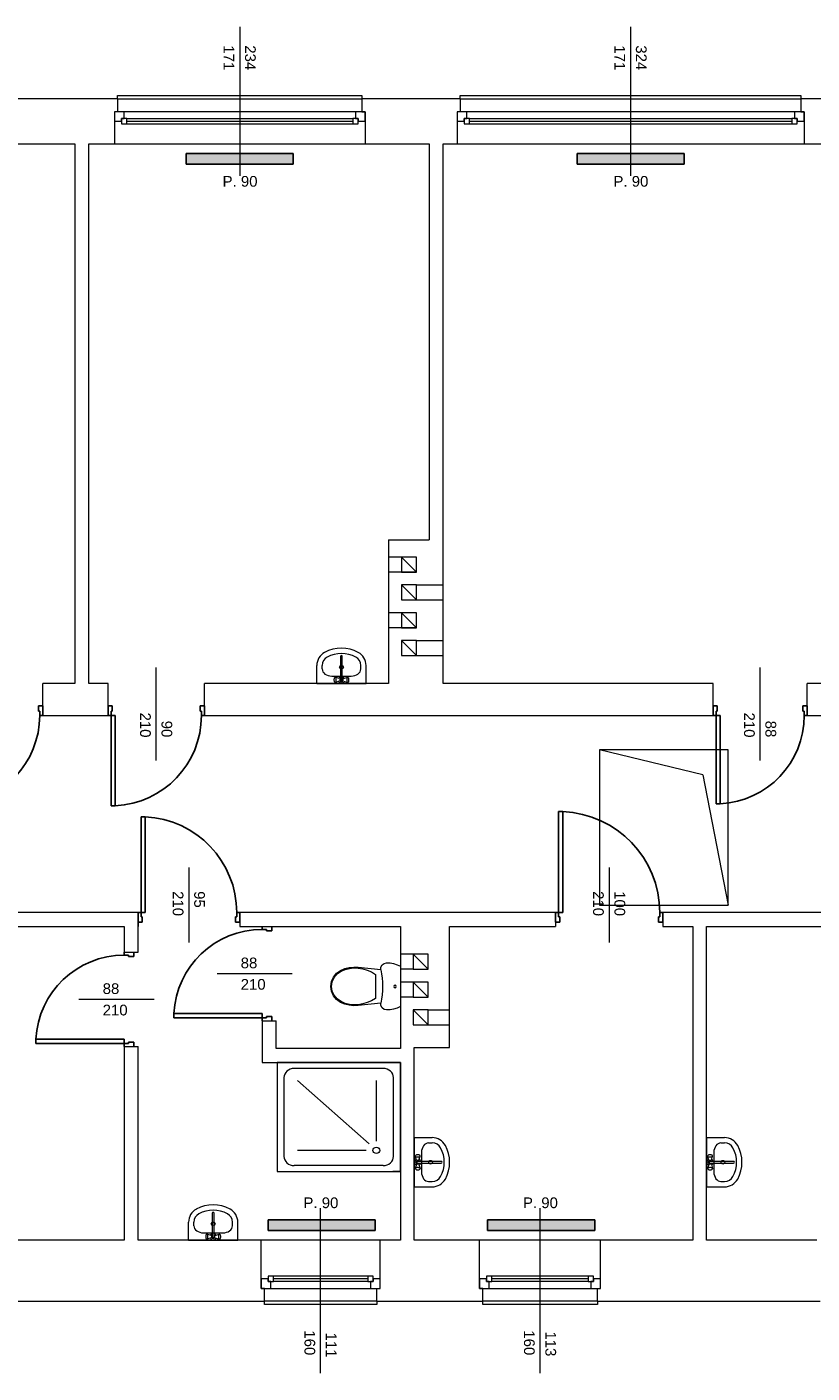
# Model space of a CAD drawing. Header units: millimetres. Extents: x 12683 to 90307, y 30842 to 62253.
# Tile 132 of 152: x 61072 to 61805, y 51433 to 52690. Entities that reach past the tile are written whole.
import ezdxf

# ---------------------------------------------------------------- set-up
doc = ezdxf.new("R2010")
doc.units = ezdxf.units.MM
doc.header["$LTSCALE"] = 0.6
doc.layers.add('zzz_podklady_drzwi', color=252, linetype='Continuous')
doc.layers.add('zzz_podklady_grzejniki_ist', color=252, linetype='Continuous')
for name, color, linetype, lineweight in [('zzz_podklady_drzwi_opisy', 252, 'Continuous', 15), ('zzz_podklady_okna_opisy', 252, 'Continuous', 15), ('zzz_podklady_sciany', 252, 'Continuous', 15)]:
    doc.layers.add(name, color=color, linetype=linetype, lineweight=lineweight)
doc.styles.add('GENERATED_STYLE_1', font='ARIAL.TTF')

msp = doc.modelspace()

# ---------------------------------------------------------------- hatches: boundary and pattern name
at = {"layer": 'zzz_podklady_grzejniki_ist'}
for points in [[(61220.9, 52571.9), (61220.9, 52561.9), (61320.9, 52561.9), (61320.9, 52571.9)], [(61585.9, 52571.9), (61585.9, 52561.9), (61685.9, 52561.9), (61685.9, 52571.9)], [(61297.4, 51575.9), (61297.4, 51565.9), (61397.4, 51565.9), (61397.4, 51575.9)], [(61502.4, 51575.9), (61502.4, 51565.9), (61602.4, 51565.9), (61602.4, 51575.9)]]:
    msp.add_hatch(color=256, dxfattribs=at).paths.add_polyline_path(points, flags=0)

# ---------------------------------------------------------------- linework, layer by layer
at = {"layer": 'zzz_podklady_drzwi'}
for p, q in [((61086.9, 52055.9), (61082.9, 52055.9)), ((61082.9, 52055.9), (61082.9, 52050.9)), ((61086.9, 52046.9), (61086.9, 52055.9)), ((61086.9, 52046.9), (61086.9, 52055.9)), ((61086.9, 52046.9), (61086.9, 52055.9)), ((61147.9, 52046.9), (61147.9, 52055.9)), ((61151.9, 52055.9), (61147.9, 52055.9)), ((61147.9, 52055.9), (61147.9, 52046.9)), ((61147.9, 52046.9), (61147.9, 52055.9)), ((61151.9, 52050.9), (61151.9, 52055.9)), ((61237.9, 52055.9), (61233.9, 52055.9)), ((61233.9, 52055.9), (61233.9, 52050.9)), ((61237.9, 52046.9), (61237.9, 52055.9)), ((61237.9, 52046.9), (61237.9, 52055.9)), ((61237.9, 52046.9), (61237.9, 52055.9)), ((61712.9, 52046.9), (61712.9, 52055.9)), ((61716.9, 52055.9), (61712.9, 52055.9)), ((61712.9, 52055.9), (61712.9, 52046.9)), ((61712.9, 52046.9), (61712.9, 52055.9)), ((61716.9, 52050.9), (61716.9, 52055.9)), ((61800.9, 52055.9), (61796.9, 52055.9)), ((61796.9, 52055.9), (61796.9, 52050.9)), ((61800.9, 52046.9), (61800.9, 52055.9)), ((61800.9, 52046.9), (61800.9, 52055.9)), ((61800.9, 52046.9), (61800.9, 52055.9)), ((61082.9, 52050.9), (61084.1, 52050.9)), ((61084.1, 52050.9), (61084.1, 52046.9)), ((61084.1, 52046.9), (61086.9, 52046.9)), ((61147.9, 52046.9), (61150.7, 52046.9)), ((61150.7, 52046.9), (61150.7, 52050.9)), ((61150.7, 52050.9), (61151.9, 52050.9)), ((61150.7, 52046.9), (61150.7, 51962.5)), ((61154.7, 52046.9), (61150.7, 52046.9)), ((61154.7, 51962.5), (61154.7, 52046.9)), ((61233.9, 52050.9), (61235.1, 52050.9)), ((61235.1, 52050.9), (61235.1, 52046.9)), ((61235.1, 52046.9), (61237.9, 52046.9)), ((61712.9, 52046.9), (61715.7, 52046.9)), ((61715.7, 52046.9), (61715.7, 52050.9)), ((61715.7, 52050.9), (61716.9, 52050.9)), ((61715.7, 52046.9), (61715.7, 51964.5)), ((61719.7, 52046.9), (61715.7, 52046.9)), ((61719.7, 51964.5), (61719.7, 52046.9)), ((61796.9, 52050.9), (61798.1, 52050.9)), ((61798.1, 52050.9), (61798.1, 52046.9)), ((61798.1, 52046.9), (61800.9, 52046.9)), ((61715.7, 51964.5), (61719.7, 51964.5)), ((61150.7, 51962.5), (61154.7, 51962.5)), ((61178.7, 51862.9), (61178.7, 51952.3)), ((61178.7, 51952.3), (61182.7, 51952.3)), ((61182.7, 51952.3), (61182.7, 51862.9)), ((61568.7, 51862.9), (61568.7, 51957.3)), ((61568.7, 51957.3), (61572.7, 51957.3)), ((61572.7, 51957.3), (61572.7, 51862.9)), ((61175.9, 51862.9), (61175.9, 51853.9)), ((61175.9, 51862.9), (61178.7, 51862.9)), ((61175.9, 51853.9), (61175.9, 51862.9)), ((61175.9, 51862.9), (61175.9, 51853.9)), ((61179.9, 51853.9), (61175.9, 51853.9)), ((61178.7, 51862.9), (61178.7, 51858.9)), ((61182.7, 51862.9), (61178.7, 51862.9)), ((61178.7, 51858.9), (61179.9, 51858.9)), ((61179.9, 51858.9), (61179.9, 51853.9)), ((61266.9, 51853.9), (61266.9, 51858.9)), ((61266.9, 51858.9), (61268.1, 51858.9)), ((61270.9, 51853.9), (61266.9, 51853.9)), ((61268.1, 51858.9), (61268.1, 51862.9)), ((61268.1, 51862.9), (61270.9, 51862.9)), ((61270.9, 51862.9), (61270.9, 51853.9)), ((61270.9, 51862.9), (61270.9, 51853.9)), ((61270.9, 51862.9), (61270.9, 51853.9)), ((61565.9, 51862.9), (61565.9, 51853.9)), ((61565.9, 51862.9), (61568.7, 51862.9)), ((61565.9, 51853.9), (61565.9, 51862.9)), ((61565.9, 51862.9), (61565.9, 51853.9)), ((61569.9, 51853.9), (61565.9, 51853.9)), ((61568.7, 51862.9), (61568.7, 51858.9)), ((61572.7, 51862.9), (61568.7, 51862.9)), ((61568.7, 51858.9), (61569.9, 51858.9)), ((61569.9, 51858.9), (61569.9, 51853.9)), ((61661.9, 51853.9), (61661.9, 51858.9)), ((61661.9, 51858.9), (61663.1, 51858.9)), ((61665.9, 51853.9), (61661.9, 51853.9)), ((61663.1, 51858.9), (61663.1, 51862.9)), ((61663.1, 51862.9), (61665.9, 51862.9)), ((61665.9, 51862.9), (61665.9, 51853.9)), ((61665.9, 51862.9), (61665.9, 51853.9)), ((61665.9, 51862.9), (61665.9, 51853.9)), ((61291.8, 51847.1), (61291.8, 51849.9)), ((61295.8, 51847.1), (61291.8, 51847.1)), ((61295.8, 51845.9), (61295.8, 51847.1)), ((61300.8, 51845.9), (61295.8, 51845.9)), ((61300.8, 51849.9), (61300.8, 51845.9)), ((61162.9, 51823.1), (61162.9, 51825.9)), ((61171.9, 51825.9), (61171.9, 51821.9)), ((61166.9, 51823.1), (61162.9, 51823.1)), ((61166.9, 51821.9), (61166.9, 51823.1)), ((61171.9, 51821.9), (61166.9, 51821.9)), ((61209.4, 51764.7), (61209.4, 51768.7)), ((61209.4, 51768.7), (61291.8, 51768.7)), ((61291.8, 51764.7), (61209.4, 51764.7)), ((61291.8, 51768.7), (61291.8, 51764.7)), ((61291.8, 51761.9), (61291.8, 51764.7)), ((61291.8, 51764.7), (61295.8, 51764.7)), ((61295.8, 51764.7), (61295.8, 51765.9)), ((61295.8, 51765.9), (61300.8, 51765.9)), ((61300.8, 51765.9), (61300.8, 51761.9)), ((61080.5, 51740.7), (61080.5, 51744.7)), ((61080.5, 51744.7), (61162.9, 51744.7)), ((61162.9, 51740.7), (61080.5, 51740.7)), ((61162.9, 51744.7), (61162.9, 51740.7)), ((61162.9, 51737.9), (61162.9, 51740.7)), ((61162.9, 51740.7), (61166.9, 51740.7)), ((61166.9, 51740.7), (61166.9, 51741.9)), ((61166.9, 51741.9), (61171.9, 51741.9)), ((61171.9, 51741.9), (61171.9, 51737.9))]:
    msp.add_line(p, q, dxfattribs=at)
for centre, radius, start, end in [((61001.7, 52046.9), 82.4, 272.7824, 0), ((61150.7, 52046.9), 84.4, 272.7165, 0), ((61715.7, 52046.9), 82.4, 272.7824, 0), ((61178.7, 51862.9), 89.4, 0, 87.4356), ((61568.7, 51862.9), 94.4, 0, 87.5715), ((61291.8, 51764.7), 82.4, 90, 177.2176), ((61162.9, 51740.7), 82.4, 90, 177.2176)]:
    msp.add_arc(centre, radius, start, end, dxfattribs=at)
at = {"layer": 'zzz_podklady_drzwi_opisy'}
for p, q in [((61192.9, 52004.8), (61192.9, 52091.9)), ((61756.9, 52004.8), (61756.9, 52091.9)), ((61223.4, 51905.1), (61223.4, 51834.9)), ((61615.9, 51905.1), (61615.9, 51834.9)), ((61249.7, 51805.9), (61319.8, 51805.9)), ((61120.7, 51781.9), (61190.9, 51781.9))]:
    msp.add_line(p, q, dxfattribs=at)
at = {"layer": 'zzz_podklady_grzejniki_ist'}
for p, q in [((61220.9, 52561.9), (61220.9, 52571.9)), ((61320.9, 52571.9), (61220.9, 52571.9)), ((61320.9, 52571.9), (61320.9, 52561.9)), ((61585.9, 52561.9), (61585.9, 52571.9)), ((61685.9, 52571.9), (61585.9, 52571.9)), ((61685.9, 52571.9), (61685.9, 52561.9)), ((61320.9, 52561.9), (61220.9, 52561.9)), ((61685.9, 52561.9), (61585.9, 52561.9)), ((61297.4, 51565.9), (61297.4, 51575.9)), ((61397.4, 51575.9), (61297.4, 51575.9)), ((61397.4, 51575.9), (61397.4, 51565.9)), ((61502.4, 51565.9), (61502.4, 51575.9)), ((61602.4, 51575.9), (61502.4, 51575.9)), ((61602.4, 51575.9), (61602.4, 51565.9)), ((61397.4, 51565.9), (61297.4, 51565.9)), ((61602.4, 51565.9), (61502.4, 51565.9))]:
    msp.add_line(p, q, dxfattribs=at)
at = {"layer": 'zzz_podklady_sciany'}
for p, q in [((61156.9, 52622.9), (61060.9, 52622.9)), ((61156.9, 52622.9), (61156.9, 52625.9)), ((61156.9, 52625.9), (61384.9, 52625.9)), ((61156.9, 52622.9), (61156.9, 52610.9)), ((61156.9, 52622.9), (61384.9, 52622.9)), ((61384.9, 52625.9), (61384.9, 52622.9)), ((61384.9, 52622.9), (61384.9, 52610.9)), ((61476.9, 52622.9), (61384.9, 52622.9)), ((61476.9, 52622.9), (61476.9, 52625.9)), ((61476.9, 52625.9), (61794.9, 52625.9)), ((61476.9, 52622.9), (61476.9, 52610.9)), ((61476.9, 52622.9), (61794.9, 52622.9)), ((61794.9, 52625.9), (61794.9, 52622.9)), ((61794.9, 52622.9), (61794.9, 52610.9)), ((61888.9, 52622.9), (61794.9, 52622.9)), ((61156.9, 52610.9), (61153.9, 52610.9)), ((61153.9, 52610.9), (61153.9, 52601.9)), ((61153.9, 52610.9), (61153.9, 52601.9)), ((61153.9, 52610.9), (61153.9, 52601.9)), ((61384.9, 52610.9), (61387.9, 52610.9)), ((61387.9, 52610.9), (61387.9, 52601.9)), ((61387.9, 52601.9), (61387.9, 52610.9)), ((61387.9, 52610.9), (61387.9, 52601.9)), ((61476.9, 52610.9), (61473.9, 52610.9)), ((61473.9, 52610.9), (61473.9, 52601.9)), ((61473.9, 52610.9), (61473.9, 52601.9)), ((61473.9, 52610.9), (61473.9, 52601.9)), ((61794.9, 52610.9), (61797.9, 52610.9)), ((61797.9, 52610.9), (61797.9, 52601.9)), ((61797.9, 52601.9), (61797.9, 52610.9)), ((61797.9, 52610.9), (61797.9, 52601.9)), ((61153.9, 52601.9), (61153.9, 52580.9)), ((61387.9, 52601.9), (61387.9, 52580.9)), ((61473.9, 52601.9), (61473.9, 52580.9)), ((61797.9, 52601.9), (61797.9, 52580.9)), ((61063.9, 52580.9), (61116.9, 52580.9)), ((61116.9, 52580.9), (61116.9, 52076.9)), ((61129.9, 52580.9), (61153.9, 52580.9)), ((61129.9, 52076.9), (61129.9, 52580.9)), ((61153.9, 52580.9), (61387.9, 52580.9)), ((61153.9, 52580.9), (61387.9, 52580.9)), ((61387.9, 52580.9), (61447.9, 52580.9)), ((61447.9, 52580.9), (61447.9, 52210.9)), ((61460.9, 52580.9), (61473.9, 52580.9)), ((61460.9, 52210.9), (61460.9, 52580.9)), ((61473.9, 52580.9), (61797.9, 52580.9)), ((61473.9, 52580.9), (61797.9, 52580.9)), ((61797.9, 52580.9), (61853.9, 52580.9)), ((61409.9, 52210.9), (61409.9, 52076.9)), ((61409.9, 52210.9), (61447.9, 52210.9)), ((61460.9, 52076.9), (61460.9, 52210.9)), ((61434.9, 52194.9), (61409.9, 52194.9)), ((61421.9, 52194.9), (61435.9, 52180.9)), ((61434.9, 52180.9), (61409.9, 52180.9)), ((61435.9, 52154.9), (61421.9, 52168.9)), ((61435.9, 52168.9), (61460.9, 52168.9)), ((61435.9, 52154.9), (61460.9, 52154.9)), ((61434.9, 52142.9), (61409.9, 52142.9)), ((61421.9, 52142.9), (61435.9, 52128.9)), ((61434.9, 52128.9), (61409.9, 52128.9)), ((61435.9, 52102.9), (61421.9, 52116.9)), ((61435.9, 52116.9), (61460.9, 52116.9)), ((61365.1, 52102.1), (61365.1, 52080.1)), ((61366.7, 52080.1), (61366.7, 52102.1)), ((61435.9, 52102.9), (61460.9, 52102.9)), ((61342.9, 52076.9), (61342.9, 52093.7)), ((61347.9, 52090.4), (61347.9, 52093.7)), ((61383.9, 52090.4), (61383.9, 52093.7)), ((61388.9, 52076.9), (61388.9, 52093.7)), ((61086.9, 52046.9), (61086.9, 52076.9)), ((61116.9, 52076.9), (61086.9, 52076.9)), ((61147.9, 52076.9), (61129.9, 52076.9)), ((61147.9, 52046.9), (61147.9, 52076.9)), ((61237.9, 52046.9), (61237.9, 52076.9)), ((61409.9, 52076.9), (61237.9, 52076.9)), ((61342.9, 52076.9), (61388.9, 52076.9)), ((61356.8, 52083.7), (61375, 52083.7)), ((61359, 52081.2), (61358.9, 52080.5)), ((61358.9, 52080.5), (61358.9, 52079.8)), ((61358.9, 52079.8), (61359, 52079.2)), ((61359.2, 52081.7), (61359, 52081.2)), ((61359, 52079.2), (61359.2, 52078.7)), ((61359.4, 52082.1), (61359.2, 52081.7)), ((61359.2, 52078.7), (61359.4, 52078.3)), ((61359.9, 52082.4), (61359.4, 52082.1)), ((61359.9, 52077.9), (61359.4, 52078.3)), ((61360.2, 52082.6), (61359.9, 52082.4)), ((61359.9, 52077.9), (61360.2, 52077.8)), ((61360.4, 52082.4), (61360.2, 52082.6)), ((61363.9, 52081.4), (61360.2, 52082.6)), ((61363.9, 52079), (61360.2, 52077.8)), ((61360.2, 52077.8), (61360.4, 52077.9)), ((61360.7, 52082), (61360.4, 52082.4)), ((61360.4, 52077.9), (61360.7, 52078.4)), ((61360.9, 52081.4), (61360.7, 52082)), ((61360.7, 52078.4), (61360.9, 52079)), ((61361, 52080.6), (61360.9, 52081.4)), ((61360.9, 52079), (61361, 52079.8)), ((61361, 52079.8), (61361, 52080.6)), ((61367.9, 52081.4), (61371.7, 52082.6)), ((61367.9, 52079), (61371.7, 52077.8)), ((61371, 52081.4), (61370.9, 52080.6)), ((61370.9, 52080.6), (61370.9, 52079.8)), ((61370.9, 52079.8), (61371, 52079)), ((61371.2, 52082), (61371, 52081.4)), ((61371, 52079), (61371.2, 52078.4)), ((61371.4, 52082.4), (61371.2, 52082)), ((61371.2, 52078.4), (61371.4, 52077.9)), ((61371.7, 52082.6), (61371.4, 52082.4)), ((61371.4, 52077.9), (61371.7, 52077.8)), ((61372, 52082.4), (61371.7, 52082.6)), ((61371.7, 52077.8), (61372, 52077.9)), ((61372, 52082.4), (61372.5, 52082.1)), ((61372, 52077.9), (61372.5, 52078.3)), ((61372.7, 52081.7), (61372.5, 52082.1)), ((61372.5, 52078.3), (61372.7, 52078.7)), ((61372.8, 52081.2), (61372.7, 52081.7)), ((61372.7, 52078.7), (61372.8, 52079.2)), ((61372.9, 52080.5), (61372.8, 52081.2)), ((61372.8, 52079.2), (61372.9, 52079.8)), ((61372.9, 52079.8), (61372.9, 52080.5)), ((61375, 52083.7), (61375, 52083.7)), ((61712.9, 52076.9), (61460.9, 52076.9)), ((61712.9, 52046.9), (61712.9, 52076.9)), ((61800.9, 52046.9), (61800.9, 52076.9)), ((61853.9, 52076.9), (61800.9, 52076.9)), ((61086.9, 52046.9), (61147.9, 52046.9)), ((61237.9, 52046.9), (61712.9, 52046.9)), ((61800.9, 52046.9), (62149.9, 52046.9)), ((61726.9, 52014.9), (61606.9, 52014.9)), ((61606.9, 52014.9), (61606.9, 51869.9)), ((61703.5, 51991.5), (61606.9, 52014.9)), ((61726.9, 51869.9), (61726.9, 52014.9)), ((61703.5, 51991.5), (61726.9, 51869.9)), ((61606.9, 51869.9), (61726.9, 51869.9)), ((61175.9, 51862.9), (60979.7, 51862.9)), ((61175.9, 51825.9), (61175.9, 51862.9)), ((61175.9, 51853.9), (61175.9, 51849.9)), ((61270.9, 51862.9), (61270.9, 51849.9)), ((61565.9, 51862.9), (61270.9, 51862.9)), ((61565.9, 51862.9), (61565.9, 51849.9)), ((61665.9, 51862.9), (61665.9, 51849.9)), ((61869.9, 51862.9), (61665.9, 51862.9)), ((60979.7, 51849.9), (61162.9, 51849.9)), ((61162.9, 51849.9), (61162.9, 51825.9)), ((61270.9, 51849.9), (61291.8, 51849.9)), ((61291.8, 51849.9), (61304.8, 51849.9)), ((61304.8, 51849.9), (61420.9, 51849.9)), ((61420.9, 51849.9), (61420.9, 51736.9)), ((61466.9, 51849.9), (61565.9, 51849.9)), ((61466.9, 51736.9), (61466.9, 51849.9)), ((61665.9, 51849.9), (61693.9, 51849.9)), ((61693.9, 51849.9), (61693.9, 51556.9)), ((61706.9, 51849.9), (61869.9, 51849.9)), ((61706.9, 51556.9), (61706.9, 51849.9)), ((61162.9, 51825.9), (61175.9, 51825.9)), ((61402.8, 51811.9), (61403.8, 51814)), ((61403.8, 51814), (61405.7, 51815.4)), ((61405.7, 51815.4), (61407.9, 51815.9)), ((61407.9, 51815.9), (61411.3, 51815.8)), ((61411.3, 51815.8), (61414.6, 51815.2)), ((61414.6, 51815.2), (61417.8, 51814.2)), ((61417.8, 51814.2), (61420.9, 51812.8)), ((61432.9, 51823.9), (61420.9, 51823.9)), ((61420.9, 51812.8), (61420.9, 51775.1)), ((61432.9, 51823.9), (61446.9, 51809.9)), ((61356.5, 51798.5), (61358.4, 51802.7)), ((61357.3, 51798.3), (61359.1, 51802.3)), ((61358.4, 51802.7), (61361.3, 51806.3)), ((61359.1, 51802.3), (61361.9, 51805.7)), ((61361.3, 51806.3), (61365.1, 51808.9)), ((61361.9, 51805.7), (61365.5, 51808.2)), ((61365.1, 51808.9), (61369, 51810.5)), ((61365.5, 51808.2), (61369.3, 51809.7)), ((61369, 51810.5), (61373.1, 51811.6)), ((61369.3, 51809.7), (61373.3, 51810.8)), ((61373.1, 51811.6), (61377.3, 51812)), ((61373.3, 51810.8), (61377.4, 51811.2)), ((61377.3, 51812), (61381.6, 51811.9)), ((61377.4, 51811.2), (61381.5, 51811.1)), ((61381.5, 51811.1), (61385.8, 51810.3)), ((61381.6, 51811.9), (61402.7, 51809.6)), ((61385.8, 51810.3), (61390, 51809.1)), ((61390, 51809.1), (61394, 51807.4)), ((61394, 51807.4), (61397.8, 51805.2)), ((61397.8, 51805.2), (61397.8, 51782.7)), ((61402.7, 51809.6), (61402.8, 51811.9)), ((61432.9, 51809.9), (61420.9, 51809.9)), ((61355.9, 51793.9), (61356.5, 51798.5)), ((61356.5, 51789.4), (61355.9, 51793.9)), ((61358.4, 51785.2), (61356.5, 51789.4)), ((61356.7, 51793.9), (61357.3, 51798.3)), ((61357.3, 51789.6), (61356.7, 51793.9)), ((61359.1, 51785.6), (61357.3, 51789.6)), ((61432.9, 51797.9), (61420.9, 51797.9)), ((61432.9, 51797.9), (61446.9, 51783.9)), ((61361.3, 51781.6), (61358.4, 51785.2)), ((61361.9, 51782.2), (61359.1, 51785.6)), ((61365.1, 51779), (61361.3, 51781.6)), ((61365.5, 51779.7), (61361.9, 51782.2)), ((61369, 51777.4), (61365.1, 51779)), ((61369.3, 51778.1), (61365.5, 51779.7)), ((61373.1, 51776.3), (61369, 51777.4)), ((61373.3, 51777.1), (61369.3, 51778.1)), ((61377.3, 51775.9), (61373.1, 51776.3)), ((61377.4, 51776.7), (61373.3, 51777.1)), ((61381.6, 51776), (61377.3, 51775.9)), ((61381.5, 51776.8), (61377.4, 51776.7)), ((61385.8, 51777.6), (61381.5, 51776.8)), ((61402.7, 51778.3), (61381.6, 51776)), ((61390, 51778.8), (61385.8, 51777.6)), ((61394, 51780.5), (61390, 51778.8)), ((61397.8, 51782.7), (61394, 51780.5)), ((61402.8, 51776), (61402.7, 51778.3)), ((61403.8, 51773.9), (61402.8, 51776)), ((61420.9, 51775.1), (61417.8, 51773.7)), ((61432.9, 51783.9), (61420.9, 51783.9)), ((61405.7, 51772.5), (61403.8, 51773.9)), ((61407.9, 51771.9), (61405.7, 51772.5)), ((61411.3, 51772.1), (61407.9, 51771.9)), ((61414.6, 51772.7), (61411.3, 51772.1)), ((61417.8, 51773.7), (61414.6, 51772.7)), ((61432.9, 51771.9), (61446.9, 51757.9)), ((61446.9, 51771.9), (61466.9, 51771.9)), ((61291.8, 51761.9), (61304.8, 51761.9)), ((61291.8, 51761.9), (61291.8, 51722.9)), ((61304.8, 51735.9), (61304.8, 51761.9)), ((61446.9, 51757.9), (61466.9, 51757.9)), ((61162.9, 51737.9), (61175.9, 51737.9)), ((61162.9, 51737.9), (61162.9, 51556.9)), ((61175.9, 51556.9), (61175.9, 51737.9)), ((61420.9, 51735.9), (61304.8, 51735.9)), ((61420.9, 51736.9), (61420.9, 51735.9)), ((61433.9, 51556.9), (61433.9, 51736.9)), ((61433.9, 51736.9), (61466.9, 51736.9)), ((61291.8, 51722.9), (61420.9, 51722.9)), ((61305.9, 51722.9), (61420.9, 51722.9)), ((61420.9, 51722.9), (61305.9, 51722.9)), ((61305.9, 51722.9), (61305.9, 51620.9)), ((61404.9, 51717.3), (61321.8, 51717.3)), ((61420.9, 51722.9), (61420.9, 51556.9)), ((61420.9, 51620.9), (61420.9, 51722.9)), ((61312.3, 51635.1), (61312.3, 51708.8)), ((61391.7, 51646.8), (61325, 51705.9)), ((61398.5, 51649.3), (61398.5, 51705.9)), ((61414.5, 51635.1), (61414.5, 51708.8)), ((61433.9, 51652.7), (61450.7, 51652.7)), ((61433.9, 51652.7), (61433.9, 51606.7)), ((61706.9, 51652.7), (61723.7, 51652.7)), ((61706.9, 51652.7), (61706.9, 51606.7)), ((61388.9, 51640.8), (61325, 51640.8)), ((61440.6, 51638.8), (61440.6, 51620.6)), ((61447.3, 51647.7), (61450.7, 51647.7)), ((61713.6, 51638.8), (61713.6, 51620.6)), ((61720.3, 51647.7), (61723.7, 51647.7)), ((61404.9, 51626.6), (61321.8, 51626.6)), ((61434.9, 51635.7), (61434.7, 51635.4)), ((61434.7, 51635.4), (61434.9, 51635.1)), ((61435.9, 51631.7), (61434.7, 51635.4)), ((61435.9, 51627.7), (61434.7, 51623.9)), ((61434.9, 51624.2), (61434.7, 51623.9)), ((61434.9, 51635.7), (61435.3, 51636.2)), ((61434.9, 51635.1), (61435.3, 51634.9)), ((61435.3, 51624.4), (61434.9, 51624.2)), ((61435.6, 51636.4), (61435.3, 51636.2)), ((61435.3, 51634.9), (61435.9, 51634.7)), ((61435.9, 51624.6), (61435.3, 51624.4)), ((61436.1, 51636.6), (61435.6, 51636.4)), ((61435.9, 51634.7), (61436.7, 51634.6)), ((61436.7, 51624.7), (61435.9, 51624.6)), ((61436.8, 51636.7), (61436.1, 51636.6)), ((61436.7, 51634.6), (61437.6, 51634.6)), ((61437.6, 51624.7), (61436.7, 51624.7)), ((61437.5, 51636.7), (61436.8, 51636.7)), ((61459, 51630.5), (61437, 51630.5)), ((61437, 51628.9), (61459, 51628.9)), ((61438.1, 51636.6), (61437.5, 51636.7)), ((61437.6, 51634.6), (61438.3, 51634.7)), ((61438.3, 51624.6), (61437.6, 51624.7)), ((61438.7, 51636.4), (61438.1, 51636.6)), ((61438.3, 51631.7), (61439.5, 51635.4)), ((61438.3, 51634.7), (61439, 51634.9)), ((61438.3, 51627.7), (61439.5, 51623.9)), ((61439, 51624.4), (61438.3, 51624.6)), ((61439, 51636.2), (61438.7, 51636.4)), ((61439.4, 51635.7), (61439, 51636.2)), ((61439, 51634.9), (61439.4, 51635.1)), ((61439.4, 51624.2), (61439, 51624.4)), ((61439.5, 51635.4), (61439.4, 51635.7)), ((61439.4, 51635.1), (61439.5, 51635.4)), ((61439.5, 51623.9), (61439.4, 51624.2)), ((61707.9, 51635.7), (61707.7, 51635.4)), ((61707.7, 51635.4), (61707.9, 51635.1)), ((61708.9, 51631.7), (61707.7, 51635.4)), ((61708.9, 51627.7), (61707.7, 51623.9)), ((61707.9, 51624.2), (61707.7, 51623.9)), ((61707.9, 51635.7), (61708.3, 51636.2)), ((61707.9, 51635.1), (61708.3, 51634.9)), ((61708.3, 51624.4), (61707.9, 51624.2)), ((61708.6, 51636.4), (61708.3, 51636.2)), ((61708.3, 51634.9), (61708.9, 51634.7)), ((61708.9, 51624.6), (61708.3, 51624.4)), ((61709.1, 51636.6), (61708.6, 51636.4)), ((61708.9, 51634.7), (61709.7, 51634.6)), ((61709.7, 51624.7), (61708.9, 51624.6)), ((61709.8, 51636.7), (61709.1, 51636.6)), ((61709.7, 51634.6), (61710.6, 51634.6)), ((61710.6, 51624.7), (61709.7, 51624.7)), ((61710.5, 51636.7), (61709.8, 51636.7)), ((61732, 51630.5), (61710, 51630.5)), ((61710, 51628.9), (61732, 51628.9)), ((61711.1, 51636.6), (61710.5, 51636.7)), ((61710.6, 51634.6), (61711.3, 51634.7)), ((61711.3, 51624.6), (61710.6, 51624.7)), ((61711.7, 51636.4), (61711.1, 51636.6)), ((61711.3, 51631.7), (61712.5, 51635.4)), ((61711.3, 51634.7), (61712, 51634.9)), ((61711.3, 51627.7), (61712.5, 51623.9)), ((61712, 51624.4), (61711.3, 51624.6)), ((61712, 51636.2), (61711.7, 51636.4)), ((61712.4, 51635.7), (61712, 51636.2)), ((61712, 51634.9), (61712.4, 51635.1)), ((61712.4, 51624.2), (61712, 51624.4)), ((61712.5, 51635.4), (61712.4, 51635.7)), ((61712.4, 51635.1), (61712.5, 51635.4)), ((61712.5, 51623.9), (61712.4, 51624.2)), ((61305.9, 51620.9), (61420.9, 51620.9)), ((61420.9, 51620.9), (61413.9, 51620.9)), ((61434.7, 51623.9), (61434.9, 51623.6)), ((61434.9, 51623.6), (61435.3, 51623.1)), ((61435.3, 51623.1), (61435.6, 51622.9)), ((61435.6, 51622.9), (61436.1, 51622.7)), ((61436.1, 51622.7), (61436.8, 51622.7)), ((61436.8, 51622.7), (61437.5, 51622.7)), ((61437.5, 51622.7), (61438.1, 51622.7)), ((61438.1, 51622.7), (61438.7, 51622.9)), ((61438.7, 51622.9), (61439, 51623.1)), ((61439.4, 51623.6), (61439, 51623.1)), ((61439.4, 51623.6), (61439.5, 51623.9)), ((61440.6, 51620.6), (61440.6, 51620.6)), ((61447.3, 51611.7), (61450.7, 51611.7)), ((61707.7, 51623.9), (61707.9, 51623.6)), ((61707.9, 51623.6), (61708.3, 51623.1)), ((61708.3, 51623.1), (61708.6, 51622.9)), ((61708.6, 51622.9), (61709.1, 51622.7)), ((61709.1, 51622.7), (61709.8, 51622.7)), ((61709.8, 51622.7), (61710.5, 51622.7)), ((61710.5, 51622.7), (61711.1, 51622.7)), ((61711.1, 51622.7), (61711.7, 51622.9)), ((61711.7, 51622.9), (61712, 51623.1)), ((61712.4, 51623.6), (61712, 51623.1)), ((61712.4, 51623.6), (61712.5, 51623.9)), ((61713.6, 51620.6), (61713.6, 51620.6)), ((61720.3, 51611.7), (61723.7, 51611.7)), ((61433.9, 51606.7), (61450.7, 51606.7)), ((61706.9, 51606.7), (61723.7, 51606.7)), ((61245.3, 51582.1), (61245.3, 51560.1)), ((61245.3, 51582.1), (61245.3, 51560.1)), ((61246.9, 51560.1), (61246.9, 51582.1)), ((61246.9, 51560.1), (61246.9, 51582.1)), ((61223.1, 51556.9), (61223.1, 51573.7)), ((61223.1, 51556.9), (61223.1, 51573.7)), ((61228.1, 51570.4), (61228.1, 51573.7)), ((61228.1, 51570.4), (61228.1, 51573.7)), ((61237, 51563.7), (61255.2, 51563.7)), ((61237, 51563.7), (61255.2, 51563.7)), ((61239.3, 51561.7), (61239.2, 51561.2)), ((61239.3, 51561.7), (61239.2, 51561.2)), ((61239.5, 51562.1), (61239.3, 51561.7)), ((61239.5, 51562.1), (61239.3, 51561.7)), ((61240, 51562.4), (61239.5, 51562.1)), ((61240, 51562.4), (61239.5, 51562.1)), ((61240.3, 51562.6), (61240, 51562.4)), ((61240.3, 51562.6), (61240, 51562.4)), ((61240.6, 51562.4), (61240.3, 51562.6)), ((61244.1, 51561.4), (61240.3, 51562.6)), ((61240.6, 51562.4), (61240.3, 51562.6)), ((61244.1, 51561.4), (61240.3, 51562.6)), ((61240.8, 51562), (61240.6, 51562.4)), ((61240.8, 51562), (61240.6, 51562.4)), ((61241, 51561.4), (61240.8, 51562)), ((61241, 51561.4), (61240.8, 51562)), ((61241.1, 51560.6), (61241, 51561.4)), ((61241.1, 51560.6), (61241, 51561.4)), ((61248.1, 51561.4), (61251.8, 51562.6)), ((61248.1, 51561.4), (61251.8, 51562.6)), ((61251.1, 51561.4), (61251, 51560.6)), ((61251.1, 51561.4), (61251, 51560.6)), ((61251.3, 51562), (61251.1, 51561.4)), ((61251.3, 51562), (61251.1, 51561.4)), ((61251.6, 51562.4), (61251.3, 51562)), ((61251.6, 51562.4), (61251.3, 51562)), ((61251.8, 51562.6), (61251.6, 51562.4)), ((61251.8, 51562.6), (61251.6, 51562.4)), ((61252.1, 51562.4), (61251.8, 51562.6)), ((61252.1, 51562.4), (61251.8, 51562.6)), ((61252.1, 51562.4), (61252.6, 51562.1)), ((61252.1, 51562.4), (61252.6, 51562.1)), ((61252.8, 51561.7), (61252.6, 51562.1)), ((61252.8, 51561.7), (61252.6, 51562.1)), ((61253, 51561.2), (61252.8, 51561.7)), ((61253, 51561.2), (61252.8, 51561.7)), ((61255.2, 51563.7), (61255.2, 51563.7)), ((61255.2, 51563.7), (61255.2, 51563.7)), ((61264.1, 51570.4), (61264.1, 51573.7)), ((61264.1, 51570.4), (61264.1, 51573.7)), ((61269.1, 51556.9), (61269.1, 51573.7)), ((61269.1, 51556.9), (61269.1, 51573.7)), ((61162.9, 51556.9), (61051.9, 51556.9)), ((61290.9, 51556.9), (61175.9, 51556.9)), ((61223.1, 51556.9), (61269.1, 51556.9)), ((61223.1, 51556.9), (61269.1, 51556.9)), ((61239.2, 51561.2), (61239.1, 51560.5)), ((61239.2, 51561.2), (61239.1, 51560.5)), ((61239.1, 51560.5), (61239.1, 51559.8)), ((61239.1, 51560.5), (61239.1, 51559.8)), ((61239.1, 51559.8), (61239.2, 51559.2)), ((61239.1, 51559.8), (61239.2, 51559.2)), ((61239.2, 51559.2), (61239.3, 51558.7)), ((61239.2, 51559.2), (61239.3, 51558.7)), ((61239.3, 51558.7), (61239.5, 51558.3)), ((61239.3, 51558.7), (61239.5, 51558.3)), ((61240, 51557.9), (61239.5, 51558.3)), ((61240, 51557.9), (61239.5, 51558.3)), ((61240, 51557.9), (61240.3, 51557.8)), ((61240, 51557.9), (61240.3, 51557.8)), ((61244.1, 51559), (61240.3, 51557.8)), ((61244.1, 51559), (61240.3, 51557.8)), ((61240.3, 51557.8), (61240.6, 51557.9)), ((61240.3, 51557.8), (61240.6, 51557.9)), ((61240.6, 51557.9), (61240.8, 51558.4)), ((61240.6, 51557.9), (61240.8, 51558.4)), ((61240.8, 51558.4), (61241, 51559)), ((61240.8, 51558.4), (61241, 51559)), ((61241, 51559), (61241.1, 51559.8)), ((61241, 51559), (61241.1, 51559.8)), ((61241.1, 51559.8), (61241.1, 51560.6)), ((61241.1, 51559.8), (61241.1, 51560.6)), ((61248.1, 51559), (61251.8, 51557.8)), ((61248.1, 51559), (61251.8, 51557.8)), ((61251, 51560.6), (61251, 51559.8)), ((61251, 51560.6), (61251, 51559.8)), ((61251, 51559.8), (61251.1, 51559)), ((61251, 51559.8), (61251.1, 51559)), ((61251.1, 51559), (61251.3, 51558.4)), ((61251.1, 51559), (61251.3, 51558.4)), ((61251.3, 51558.4), (61251.6, 51557.9)), ((61251.3, 51558.4), (61251.6, 51557.9)), ((61251.6, 51557.9), (61251.8, 51557.8)), ((61251.6, 51557.9), (61251.8, 51557.8)), ((61251.8, 51557.8), (61252.1, 51557.9)), ((61251.8, 51557.8), (61252.1, 51557.9)), ((61252.1, 51557.9), (61252.6, 51558.3)), ((61252.1, 51557.9), (61252.6, 51558.3)), ((61252.6, 51558.3), (61252.8, 51558.7)), ((61252.6, 51558.3), (61252.8, 51558.7)), ((61252.8, 51558.7), (61253, 51559.2)), ((61252.8, 51558.7), (61253, 51559.2)), ((61253.1, 51560.5), (61253, 51561.2)), ((61253.1, 51560.5), (61253, 51561.2)), ((61253, 51559.2), (61253.1, 51559.8)), ((61253, 51559.2), (61253.1, 51559.8)), ((61253.1, 51559.8), (61253.1, 51560.5)), ((61253.1, 51559.8), (61253.1, 51560.5)), ((61290.9, 51520.9), (61290.9, 51556.9)), ((61401.9, 51556.9), (61290.9, 51556.9)), ((61401.9, 51556.9), (61290.9, 51556.9)), ((61401.9, 51520.9), (61401.9, 51556.9)), ((61420.9, 51556.9), (61401.9, 51556.9)), ((61494.9, 51556.9), (61433.9, 51556.9)), ((61494.9, 51520.9), (61494.9, 51556.9)), ((61607.9, 51556.9), (61494.9, 51556.9)), ((61607.9, 51556.9), (61494.9, 51556.9)), ((61607.9, 51520.9), (61607.9, 51556.9)), ((61693.9, 51556.9), (61607.9, 51556.9)), ((61809.9, 51556.9), (61706.9, 51556.9)), ((61290.9, 51511.9), (61290.9, 51520.9)), ((61290.9, 51520.9), (61290.9, 51511.9)), ((61290.9, 51511.9), (61290.9, 51520.9)), ((61293.9, 51511.9), (61290.9, 51511.9)), ((61293.9, 51499.9), (61293.9, 51511.9)), ((61398.9, 51499.9), (61398.9, 51511.9)), ((61398.9, 51511.9), (61401.9, 51511.9)), ((61401.9, 51511.9), (61401.9, 51520.9)), ((61401.9, 51511.9), (61401.9, 51520.9)), ((61401.9, 51511.9), (61401.9, 51520.9)), ((61494.9, 51511.9), (61494.9, 51520.9)), ((61494.9, 51520.9), (61494.9, 51511.9)), ((61494.9, 51511.9), (61494.9, 51520.9)), ((61497.9, 51511.9), (61494.9, 51511.9)), ((61497.9, 51499.9), (61497.9, 51511.9)), ((61604.9, 51499.9), (61604.9, 51511.9)), ((61604.9, 51511.9), (61607.9, 51511.9)), ((61607.9, 51511.9), (61607.9, 51520.9)), ((61607.9, 51511.9), (61607.9, 51520.9)), ((61607.9, 51511.9), (61607.9, 51520.9)), ((61048.9, 51499.9), (61293.9, 51499.9)), ((61398.9, 51499.9), (61293.9, 51499.9)), ((61293.9, 51496.9), (61293.9, 51499.9)), ((61398.9, 51499.9), (61497.9, 51499.9)), ((61398.9, 51499.9), (61398.9, 51496.9)), ((61604.9, 51499.9), (61497.9, 51499.9)), ((61497.9, 51496.9), (61497.9, 51499.9)), ((61604.9, 51499.9), (61812.9, 51499.9)), ((61604.9, 51499.9), (61604.9, 51496.9)), ((61398.9, 51496.9), (61293.9, 51496.9)), ((61604.9, 51496.9), (61497.9, 51496.9))]:
    msp.add_line(p, q, dxfattribs=at)
at = {"layer": 'zzz_podklady_sciany', "flags": 128}
for points in [[(61421.9, 52194.9), (61421.9, 52180.9), (61435.9, 52180.9), (61435.9, 52194.9)], [(61435.9, 52154.9), (61435.9, 52168.9), (61421.9, 52168.9), (61421.9, 52154.9)], [(61421.9, 52142.9), (61421.9, 52128.9), (61435.9, 52128.9), (61435.9, 52142.9)], [(61435.9, 52102.9), (61435.9, 52116.9), (61421.9, 52116.9), (61421.9, 52102.9)], [(61432.9, 51823.9), (61432.9, 51809.9), (61446.9, 51809.9), (61446.9, 51823.9)], [(61432.9, 51797.9), (61432.9, 51783.9), (61446.9, 51783.9), (61446.9, 51797.9)], [(61432.9, 51771.9), (61432.9, 51757.9), (61446.9, 51757.9), (61446.9, 51771.9)]]:
    msp.add_lwpolyline(points, close=True, dxfattribs=at)
at = {"layer": 'zzz_podklady_sciany'}
for centre in [(61365.9, 52092.1), (61449.1, 51629.7), (61722.1, 51629.7), (61246.1, 51572.1), (61246.1, 51572.1)]:
    msp.add_circle(centre, 1.75, dxfattribs=at)
for centre, radius, start, end in [((61356.8, 52093.7), 13.9, 118.4746, 180), ((61365.9, 52076.9), 33, 61.5254, 118.4746), ((61365.9, 52076.9), 28, 61.5254, 118.4746), ((61365.9, 52102.1), 0.788, 0, 180), ((61375, 52093.7), 13.9, 0, 61.5254), ((61356.8, 52093.7), 8.89, 118.4746, 180), ((61375, 52093.7), 8.89, 0, 61.5254), ((61365.9, 52080.2), 3, 105.2253, 152.0235), ((61365.9, 52080.2), 3, 207.9765, 332.0235), ((61365.9, 52080.2), 1.68, 118.0549, 61.9451), ((61365.9, 52080.2), 0.8, 190, 350), ((61365.9, 52080.2), 3, 27.9765, 74.7747), ((61450.7, 51638.8), 13.9, 28.4746, 90), ((61723.7, 51638.8), 13.9, 28.4746, 90), ((61450.7, 51638.8), 8.89, 28.4746, 90), ((61433.9, 51629.7), 28, 331.5254, 28.4746), ((61433.9, 51629.7), 33, 331.5254, 28.4746), ((61723.7, 51638.8), 8.89, 28.4746, 90), ((61706.9, 51629.7), 28, 331.5254, 28.4746), ((61706.9, 51629.7), 33, 331.5254, 28.4746), ((61437.1, 51629.7), 3, 117.9765, 242.0235), ((61437.1, 51629.7), 1.68, 28.0549, 331.9451), ((61437.1, 51629.7), 0.8, 100, 260), ((61437.1, 51629.7), 3, 15.2253, 62.0235), ((61437.1, 51629.7), 3, 297.9765, 344.7747), ((61459, 51629.7), 0.788, 270, 90), ((61710.1, 51629.7), 3, 117.9765, 242.0235), ((61710.1, 51629.7), 1.68, 28.0549, 331.9451), ((61710.1, 51629.7), 0.8, 100, 260), ((61710.1, 51629.7), 3, 15.2253, 62.0235), ((61710.1, 51629.7), 3, 297.9765, 344.7747), ((61732, 51629.7), 0.788, 270, 90), ((61450.7, 51620.6), 8.89, 270, 331.5254), ((61450.7, 51620.6), 13.9, 270, 331.5254), ((61723.7, 51620.6), 8.89, 270, 331.5254), ((61723.7, 51620.6), 13.9, 270, 331.5254), ((61246.1, 51556.9), 33, 61.5254, 118.4746), ((61246.1, 51556.9), 33, 61.5254, 118.4746), ((61237, 51573.7), 13.9, 118.4746, 180), ((61237, 51573.7), 13.9, 118.4746, 180), ((61237, 51573.7), 8.89, 118.4746, 180), ((61237, 51573.7), 8.89, 118.4746, 180), ((61246.1, 51556.9), 28, 61.5254, 118.4746), ((61246.1, 51556.9), 28, 61.5254, 118.4746), ((61246.1, 51582.1), 0.788, 0, 180), ((61246.1, 51582.1), 0.788, 0, 180), ((61255.2, 51573.7), 8.89, 0, 61.5254), ((61255.2, 51573.7), 8.89, 0, 61.5254), ((61255.2, 51573.7), 13.9, 0, 61.5254), ((61255.2, 51573.7), 13.9, 0, 61.5254), ((61246.1, 51560.2), 3, 105.2253, 152.0235), ((61246.1, 51560.2), 3, 105.2253, 152.0235), ((61246.1, 51560.2), 1.68, 118.0549, 61.9451), ((61246.1, 51560.2), 1.68, 118.0549, 61.9451), ((61246.1, 51560.2), 3, 27.9765, 74.7747), ((61246.1, 51560.2), 3, 27.9765, 74.7747), ((61246.1, 51560.2), 3, 207.9765, 332.0235), ((61246.1, 51560.2), 3, 207.9765, 332.0235), ((61246.1, 51560.2), 0.8, 190, 350), ((61246.1, 51560.2), 0.8, 190, 350)]:
    msp.add_arc(centre, radius, start, end, dxfattribs=at)
for centre, major_axis, ratio, start_param, end_param in [((61356.8, 52090.4), (8.89, 0), 0.750558, 3.141593, 4.712389), ((61375, 52090.4), (-8.89, 0), 0.750558, 1.570796, 3.141593), ((61321.8, 51708.8), (-9.58, 0), 0.886957, 4.712389, 6.283185), ((61404.9, 51708.8), (-9.58, 0), 0.886957, 3.141593, 4.712389), ((61447.3, 51638.8), (0, -8.89), 0.750558, 3.141593, 4.712389), ((61720.3, 51638.8), (0, -8.89), 0.750558, 3.141593, 4.712389), ((61321.8, 51635.1), (-9.58, 0), 0.886957, 0, 1.570796), ((61404.9, 51635.1), (-9.58, 0), 0.886957, 1.570796, 3.141593), ((61447.3, 51620.6), (0, 8.89), 0.750558, 1.570796, 3.141593), ((61720.3, 51620.6), (0, 8.89), 0.750558, 1.570796, 3.141593), ((61237, 51570.4), (8.89, 0), 0.750558, 3.141593, 4.712389), ((61237, 51570.4), (8.89, 0), 0.750558, 3.141593, 4.712389), ((61255.2, 51570.4), (-8.89, 0), 0.750558, 1.570796, 3.141593), ((61255.2, 51570.4), (-8.89, 0), 0.750558, 1.570796, 3.141593)]:
    msp.add_ellipse(centre, major_axis=major_axis, ratio=ratio, start_param=start_param, end_param=end_param, dxfattribs=at)
at = {"layer": 'zzz_podklady_sciany', "extrusion": (0, 0, -1)}
msp.add_ellipse((61326.1, 51793.9), major_axis=(0, 78.5), ratio=0.9963, start_param=1.370375, end_param=1.771221, dxfattribs=at)
msp.add_ellipse((61415.9, 51793.9), major_axis=(0, 1.22), ratio=0.9963, dxfattribs=at)
at = {"layer": 'zzz_podklady_sciany'}
msp.add_ellipse((61398.5, 51640.8), major_axis=(3.19, 0), ratio=0.886957, dxfattribs=at)

# ---------------------------------------------------------------- texts
at = {"layer": 'zzz_podklady_drzwi_opisy', "char_height": 10, "attachment_point": 7, "rotation": 270, "style": 'GENERATED_STYLE_1'}
for s, insert in [('{210}', (61177.7, 52049.7)), ('{90}', (61197.7, 52042.1)), ('{210}', (61741.7, 52049.7)), ('{88}', (61761.7, 52042.1)), ('{210}', (61208.2, 51882.9)), ('{95}', (61228.2, 51882.9)), ('{210}', (61600.7, 51882.9)), ('{100}', (61620.7, 51882.9))]:
    msp.add_mtext(s, dxfattribs=dict(at, insert=insert))
at = {"layer": 'zzz_podklady_drzwi_opisy', "char_height": 10, "attachment_point": 7, "style": 'GENERATED_STYLE_1'}
for s, insert in [('{88}', (61271.8, 51810.7)), ('{210}', (61271.8, 51790.7)), ('{88}', (61142.9, 51786.7)), ('{210}', (61142.9, 51766.7))]:
    msp.add_mtext(s, dxfattribs=dict(at, insert=insert))
at = {"layer": 'zzz_podklady_okna_opisy', "char_height": 10, "attachment_point": 7, "rotation": 270, "style": 'GENERATED_STYLE_1'}
for s, insert in [('{171}', (61255.8, 52672.9)), ('{234}', (61275.7, 52672.9)), ('{171}', (61620.8, 52672.9)), ('{324}', (61640.7, 52672.9)), ('{160}', (61331.2, 51472.7)), ('{111}', (61351.3, 51470.7)), ('{160}', (61536.2, 51472.7)), ('{113}', (61556.2, 51471.7))]:
    msp.add_mtext(s, dxfattribs=dict(at, insert=insert))
at = {"layer": 'zzz_podklady_okna_opisy', "char_height": 10, "attachment_point": 7, "style": 'GENERATED_STYLE_1'}
for insert in [(61254.9, 52540.7), (61619.9, 52540.7), (61330.4, 51586.7), (61535.4, 51586.7)]:
    msp.add_mtext('{P. 90}', dxfattribs=dict(at, insert=insert))

# ---------------------------------------------------------------- next in the draw order: wipeouts: each hides what was drawn before it
at = {"ltscale": 8558.505125}
msp.add_wipeout([(61376.4, 52599.4), (61376.4, 52604.4), (61378.9, 52604.4), (61378.9, 52610.9), (61162.9, 52610.9), (61162.9, 52604.4), (61165.4, 52604.4), (61165.4, 52599.4)], dxfattribs=at).dxf.layer = 'zzz_podklady_sciany'
at = {"ltscale": 12152.408262}
msp.add_wipeout([(61786.4, 52599.4), (61786.4, 52604.4), (61788.9, 52604.4), (61788.9, 52610.9), (61482.9, 52610.9), (61482.9, 52604.4), (61485.4, 52604.4), (61485.4, 52599.4)], dxfattribs=at).dxf.layer = 'zzz_podklady_sciany'
at = {"ltscale": 3666.392811}
msp.add_wipeout([(61302.4, 51523.4), (61302.4, 51518.4), (61299.9, 51518.4), (61299.9, 51511.9), (61392.9, 51511.9), (61392.9, 51518.4), (61390.4, 51518.4), (61390.4, 51523.4)], dxfattribs=at).dxf.layer = 'zzz_podklady_sciany'
at = {"ltscale": 3745.352462}
msp.add_wipeout([(61506.4, 51523.4), (61506.4, 51518.4), (61503.9, 51518.4), (61503.9, 51511.9), (61598.9, 51511.9), (61598.9, 51518.4), (61596.4, 51518.4), (61596.4, 51523.4)], dxfattribs=at).dxf.layer = 'zzz_podklady_sciany'

# ---------------------------------------------------------------- next in the draw order: linework, layer by layer
at = {"layer": 'zzz_podklady_okna_opisy'}
for p, q in [((61270.9, 52690.1), (61270.9, 52550.9)), ((61635.9, 52690.1), (61635.9, 52550.9)), ((61346.4, 51432.8), (61346.4, 51586.9)), ((61551.4, 51432.8), (61551.4, 51586.9))]:
    msp.add_line(p, q, dxfattribs=at)
at = {"layer": 'zzz_podklady_sciany'}
for p, q in [((61162.9, 52610.9), (61153.9, 52610.9)), ((61156.9, 52610.9), (61153.9, 52610.9)), ((61162.9, 52604.4), (61162.9, 52610.9)), ((61378.9, 52610.9), (61162.9, 52610.9)), ((61387.9, 52610.9), (61378.9, 52610.9)), ((61378.9, 52610.9), (61378.9, 52604.4)), ((61384.9, 52610.9), (61387.9, 52610.9)), ((61482.9, 52610.9), (61473.9, 52610.9)), ((61476.9, 52610.9), (61473.9, 52610.9)), ((61482.9, 52604.4), (61482.9, 52610.9)), ((61788.9, 52610.9), (61482.9, 52610.9)), ((61797.9, 52610.9), (61788.9, 52610.9)), ((61788.9, 52610.9), (61788.9, 52604.4)), ((61794.9, 52610.9), (61797.9, 52610.9)), ((61153.9, 52601.9), (61160.4, 52601.9)), ((61160.4, 52601.9), (61160.4, 52604.4)), ((61160.4, 52604.4), (61162.9, 52604.4)), ((61165.4, 52604.4), (61160.4, 52604.4)), ((61160.4, 52604.4), (61160.4, 52599.4)), ((61160.4, 52599.4), (61165.4, 52599.4)), ((61165.4, 52604.4), (61376.4, 52604.4)), ((61165.4, 52599.4), (61165.4, 52604.4)), ((61165.4, 52601.9), (61376.4, 52601.9)), ((61165.4, 52599.4), (61376.4, 52599.4)), ((61165.4, 52599.4), (61376.4, 52599.4)), ((61381.4, 52604.4), (61376.4, 52604.4)), ((61376.4, 52604.4), (61376.4, 52599.4)), ((61376.4, 52599.4), (61381.4, 52599.4)), ((61378.9, 52604.4), (61381.4, 52604.4)), ((61381.4, 52604.4), (61381.4, 52601.9)), ((61381.4, 52599.4), (61381.4, 52604.4)), ((61381.4, 52601.9), (61387.9, 52601.9)), ((61473.9, 52601.9), (61480.4, 52601.9)), ((61480.4, 52601.9), (61480.4, 52604.4)), ((61480.4, 52604.4), (61482.9, 52604.4)), ((61485.4, 52604.4), (61480.4, 52604.4)), ((61480.4, 52604.4), (61480.4, 52599.4)), ((61480.4, 52599.4), (61485.4, 52599.4)), ((61485.4, 52604.4), (61786.4, 52604.4)), ((61485.4, 52599.4), (61485.4, 52604.4)), ((61485.4, 52601.9), (61786.4, 52601.9)), ((61485.4, 52599.4), (61786.4, 52599.4)), ((61485.4, 52599.4), (61786.4, 52599.4)), ((61791.4, 52604.4), (61786.4, 52604.4)), ((61786.4, 52604.4), (61786.4, 52599.4)), ((61786.4, 52599.4), (61791.4, 52599.4)), ((61788.9, 52604.4), (61791.4, 52604.4)), ((61791.4, 52604.4), (61791.4, 52601.9)), ((61791.4, 52599.4), (61791.4, 52604.4)), ((61791.4, 52601.9), (61797.9, 52601.9)), ((61297.4, 51520.9), (61290.9, 51520.9)), ((61290.9, 51511.9), (61299.9, 51511.9)), ((61293.9, 51511.9), (61290.9, 51511.9)), ((61302.4, 51523.4), (61297.4, 51523.4)), ((61297.4, 51523.4), (61297.4, 51518.4)), ((61297.4, 51518.4), (61297.4, 51520.9)), ((61299.9, 51518.4), (61297.4, 51518.4)), ((61297.4, 51518.4), (61302.4, 51518.4)), ((61299.9, 51511.9), (61299.9, 51518.4)), ((61299.9, 51511.9), (61392.9, 51511.9)), ((61390.4, 51523.4), (61302.4, 51523.4)), ((61390.4, 51523.4), (61302.4, 51523.4)), ((61302.4, 51518.4), (61302.4, 51523.4)), ((61390.4, 51520.9), (61302.4, 51520.9)), ((61390.4, 51518.4), (61302.4, 51518.4)), ((61395.4, 51523.4), (61390.4, 51523.4)), ((61390.4, 51523.4), (61390.4, 51518.4)), ((61390.4, 51518.4), (61395.4, 51518.4)), ((61395.4, 51518.4), (61392.9, 51518.4)), ((61392.9, 51518.4), (61392.9, 51511.9)), ((61392.9, 51511.9), (61401.9, 51511.9)), ((61395.4, 51518.4), (61395.4, 51523.4)), ((61401.9, 51520.9), (61395.4, 51520.9)), ((61395.4, 51520.9), (61395.4, 51518.4)), ((61398.9, 51511.9), (61401.9, 51511.9)), ((61501.4, 51520.9), (61494.9, 51520.9)), ((61494.9, 51511.9), (61503.9, 51511.9)), ((61497.9, 51511.9), (61494.9, 51511.9)), ((61506.4, 51523.4), (61501.4, 51523.4)), ((61501.4, 51523.4), (61501.4, 51518.4)), ((61501.4, 51518.4), (61501.4, 51520.9)), ((61503.9, 51518.4), (61501.4, 51518.4)), ((61501.4, 51518.4), (61506.4, 51518.4)), ((61503.9, 51511.9), (61503.9, 51518.4)), ((61503.9, 51511.9), (61598.9, 51511.9)), ((61596.4, 51523.4), (61506.4, 51523.4)), ((61596.4, 51523.4), (61506.4, 51523.4)), ((61506.4, 51518.4), (61506.4, 51523.4)), ((61596.4, 51520.9), (61506.4, 51520.9)), ((61596.4, 51518.4), (61506.4, 51518.4)), ((61601.4, 51523.4), (61596.4, 51523.4)), ((61596.4, 51523.4), (61596.4, 51518.4)), ((61596.4, 51518.4), (61601.4, 51518.4)), ((61601.4, 51518.4), (61598.9, 51518.4)), ((61598.9, 51518.4), (61598.9, 51511.9)), ((61598.9, 51511.9), (61607.9, 51511.9)), ((61601.4, 51518.4), (61601.4, 51523.4)), ((61607.9, 51520.9), (61601.4, 51520.9)), ((61601.4, 51520.9), (61601.4, 51518.4)), ((61604.9, 51511.9), (61607.9, 51511.9))]:
    msp.add_line(p, q, dxfattribs=at)

doc.saveas('drawing.dxf')
